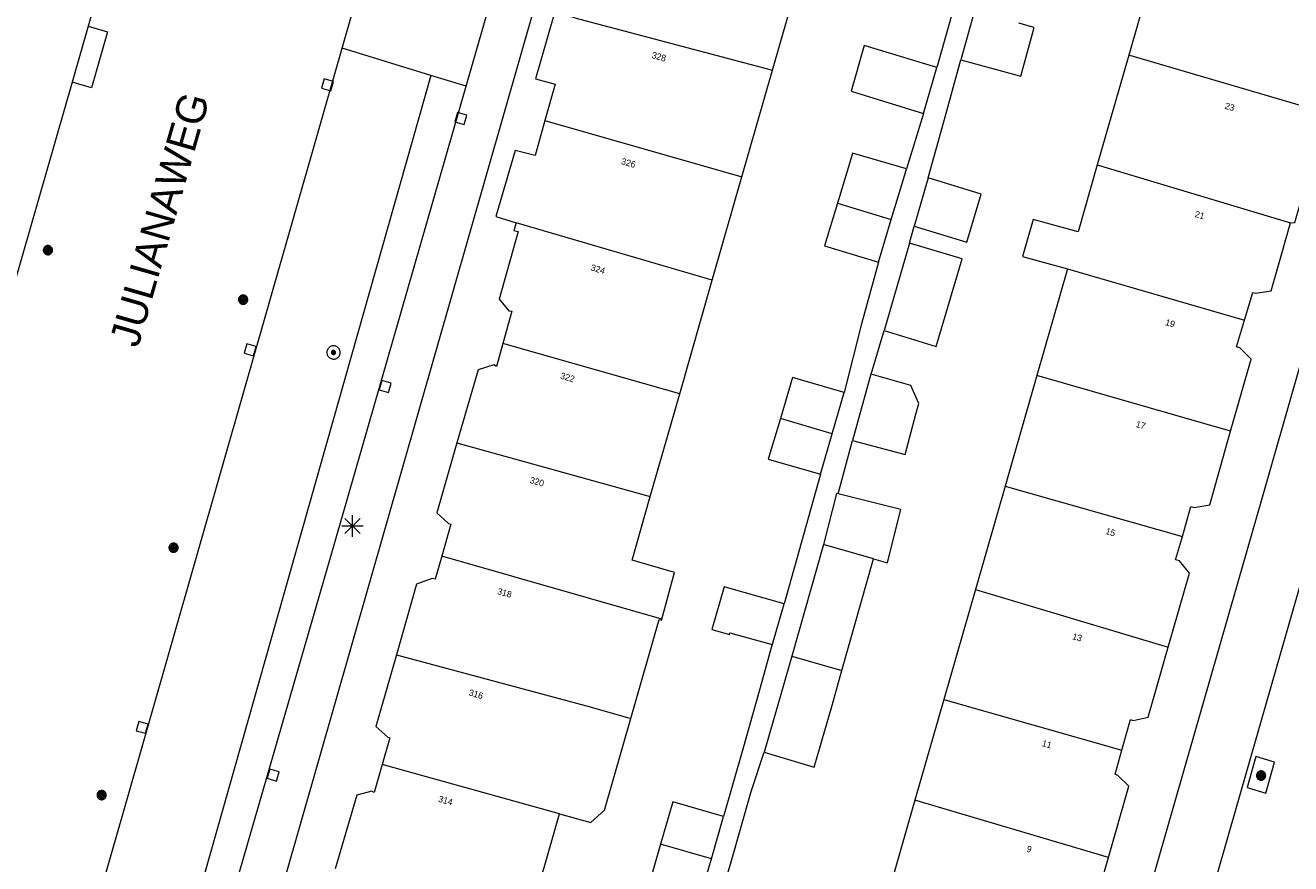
# Model space of a CAD drawing. Header units: metres. Extents: x 135779 to 137489, y 452643 to 455118.
# Tile 205 of 256: x 136679 to 136739, y 453444 to 453483. Entities that reach past the tile are written whole.
import ezdxf
from ezdxf.enums import TextEntityAlignment as Align

# ---------------------------------------------------------------- set-up
doc = ezdxf.new("R2010")
doc.units = ezdxf.units.M
for name, color, linetype, lineweight in [('KTop_NAR_Huisnummer (t)', 7, 'Continuous', 13), ('KTop_NAR_Huisnummer tijdelijk (t)', 7, 'Continuous', 13), ('KTop_OBW_Overig Plus', 1, 'Continuous', 13), ('KTop_ORL_Weg_Straatnaam (t)', 7, 'Continuous', 13), ('KTop_OTD_Open verharding_betonstraatstenen', 15, 'Continuous', 13), ('KTop_PAL_Lichtmast', 40, 'Continuous', 13), ('KTop_PND_Grondvlaksituatie van BAG-pand [tachy]', 1, 'Continuous', 13), ('KTop_PND_Pandscheiding', 40, 'Continuous', 13), ('KTop_PUT_Inspectie- of rioolput', 15, 'Continuous', 13), ('KTop_PUT_Kolk', 15, 'Continuous', 13), ('KTop_VGO_Boom', 92, 'Continuous', 13), ('KTop_WGD_Fietspad', 40, 'Continuous', 13), ('KTop_WGD_Rijbaan_Lokale weg', 251, 'Continuous', 13), ('KTop_WGD_Rijbaan_Lokale weg_verkeersdrempel', 40, 'Continuous', 13), ('KTop_WGD_Voetpad', 251, 'Continuous', 13), ('KTop_WGD_Voetpad_bushalte', 251, 'Continuous', 13)]:
    doc.layers.add(name, color=color, linetype=linetype, lineweight=lineweight)
doc.styles.add('Style-ROVU', font='ROVU.shx')
doc.styles.add('Style-ROVUCURSIEF', font='ROVUCURSIEF.shx')

# ---------------------------------------------------------------- blocks, each defined once
blk = doc.blocks.new('PAL_Lichtmast')
at = {"layer": 'KTop_PAL_Lichtmast'}
for p, q in [((-0.354, -0.354), (0.354, 0.354)), ((0.354, -0.354), (-0.354, 0.354)), ((0, -0.5), (0, 0.5)), ((-0.5, 0), (0.5, 0))]:
    blk.add_line(p, q, dxfattribs=at)
blk = doc.blocks.new('PUT_Kolk')
at = {"layer": 'KTop_PUT_Kolk', "flags": 128}
blk.add_lwpolyline([(0.225, -0.225), (0.225, 0.225), (-0.225, 0.225), (-0.225, -0.225), (0.225, -0.225)], dxfattribs=at)
blk = doc.blocks.new('PUT_Inspectie-_of_rioolput')
at = {"layer": 'KTop_PUT_Inspectie- of rioolput', "flags": 128}
for points in [[(0.31, 0), (0.308, 0.032), (0.303, 0.064), (0.294, 0.095), (0.283, 0.126), (0.268, 0.155), (0.25, 0.182), (0.23, 0.207), (0.207, 0.23), (0.182, 0.25), (0.154, 0.268), (0.126, 0.283), (0.095, 0.294), (0.064, 0.303), (0.032, 0.308), (0, 0.309), (-0.032, 0.308), (-0.064, 0.303), (-0.096, 0.294), (-0.126, 0.283), (-0.155, 0.268), (-0.182, 0.25), (-0.207, 0.23), (-0.23, 0.207), (-0.25, 0.182), (-0.268, 0.154), (-0.283, 0.126), (-0.294, 0.095), (-0.303, 0.064), (-0.308, 0.032), (-0.309, 0), (-0.308, -0.032), (-0.303, -0.064), (-0.294, -0.096), (-0.283, -0.126), (-0.268, -0.155), (-0.25, -0.182), (-0.23, -0.207), (-0.207, -0.23), (-0.182, -0.25), (-0.155, -0.268), (-0.126, -0.283), (-0.096, -0.294), (-0.064, -0.303), (-0.032, -0.308), (0, -0.309), (0.032, -0.308), (0.064, -0.303), (0.095, -0.294), (0.126, -0.283), (0.155, -0.268), (0.182, -0.25), (0.207, -0.23), (0.23, -0.207), (0.25, -0.182), (0.268, -0.155), (0.283, -0.126), (0.294, -0.096), (0.303, -0.064), (0.308, -0.032), (0.31, 0)], [(0.095, 0), (0.094, 0.009), (0.092, 0.019), (0.09, 0.029), (0.086, 0.038), (0.082, 0.047), (0.076, 0.055), (0.07, 0.063), (0.063, 0.07), (0.055, 0.076), (0.047, 0.082), (0.038, 0.086), (0.029, 0.09), (0.019, 0.092), (0.009, 0.094), (0, 0.094), (-0.01, 0.094), (-0.02, 0.092), (-0.029, 0.09), (-0.039, 0.086), (-0.048, 0.082), (-0.056, 0.076), (-0.064, 0.07), (-0.071, 0.063), (-0.077, 0.055), (-0.082, 0.047), (-0.087, 0.038), (-0.09, 0.029), (-0.093, 0.019), (-0.094, 0.009), (-0.095, 0), (-0.094, -0.01), (-0.093, -0.02), (-0.09, -0.029), (-0.087, -0.039), (-0.082, -0.048), (-0.077, -0.056), (-0.071, -0.064), (-0.064, -0.071), (-0.056, -0.077), (-0.047, -0.082), (-0.039, -0.087), (-0.029, -0.09), (-0.02, -0.093), (-0.01, -0.094), (0, -0.095), (0.009, -0.094), (0.019, -0.093), (0.029, -0.09), (0.038, -0.087), (0.047, -0.082), (0.055, -0.077), (0.063, -0.071), (0.07, -0.064), (0.076, -0.056), (0.082, -0.047), (0.086, -0.039), (0.09, -0.029), (0.092, -0.02), (0.094, -0.01), (0.095, 0)], [(0.035, 0), (0.034, 0.003), (0.034, 0.007), (0.033, 0.01), (0.031, 0.014), (0.03, 0.017), (0.028, 0.02), (0.026, 0.023), (0.023, 0.026), (0.02, 0.028), (0.017, 0.03), (0.014, 0.031), (0.01, 0.033), (0.007, 0.034), (0.003, 0.034), (0, 0.034), (-0.004, 0.034), (-0.007, 0.034), (-0.011, 0.033), (-0.014, 0.031), (-0.018, 0.03), (-0.021, 0.028), (-0.023, 0.026), (-0.026, 0.023), (-0.028, 0.02), (-0.03, 0.017), (-0.032, 0.014), (-0.033, 0.01), (-0.034, 0.007), (-0.035, 0.003), (-0.035, 0), (-0.035, -0.004), (-0.034, -0.007), (-0.033, -0.011), (-0.032, -0.014), (-0.03, -0.018), (-0.028, -0.021), (-0.026, -0.023), (-0.023, -0.026), (-0.021, -0.028), (-0.017, -0.03), (-0.014, -0.032), (-0.011, -0.033), (-0.007, -0.034), (-0.004, -0.035), (0, -0.035), (0.003, -0.035), (0.007, -0.034), (0.01, -0.033), (0.014, -0.032), (0.017, -0.03), (0.02, -0.028), (0.023, -0.026), (0.026, -0.023), (0.028, -0.021), (0.03, -0.017), (0.031, -0.014), (0.033, -0.011), (0.034, -0.007), (0.034, -0.004), (0.035, 0)], [(0.01, 0.02), (0.007, 0.02), (0.005, 0.021), (0.003, 0.022), (0.001, 0.022), (-0.001, 0.022), (-0.004, 0.022), (-0.006, 0.021), (-0.008, 0.02), (-0.01, 0.019), (-0.012, 0.018), (-0.014, 0.017), (-0.016, 0.015), (-0.017, 0.013), (-0.019, 0.012), (-0.02, 0.009), (-0.021, 0.007), (-0.022, 0.005), (-0.022, 0.003), (-0.022, 0.001), (-0.022, -0.001), (-0.022, -0.004), (-0.022, -0.006), (-0.021, -0.008), (-0.02, -0.01), (-0.019, -0.012), (-0.017, -0.014), (-0.016, -0.016), (-0.014, -0.017), (-0.012, -0.019), (-0.01, -0.02), (-0.008, -0.021), (-0.006, -0.022), (-0.003, -0.022), (-0.001, -0.022), (0.001, -0.022), (0.003, -0.022), (0.005, -0.022), (0.008, -0.021), (0.01, -0.02), (0.012, -0.019), (0.014, -0.017), (0.015, -0.016), (0.017, -0.014), (0.018, -0.012), (0.02, -0.01), (0.02, -0.008), (0.021, -0.006), (0.022, -0.003), (0.022, -0.001), (0.022, 0.001), (0.022, 0.003), (0.021, 0.005), (0.02, 0.008), (0.019, 0.01), (0.018, 0.012), (0.017, 0.014), (0.015, 0.015), (0.013, 0.017), (0.012, 0.018), (0.01, 0.02)]]:
    blk.add_lwpolyline(points, dxfattribs=at)
blk = doc.blocks.new('VGO_Boom')
at = {"layer": 'KTop_VGO_Boom', "flags": 128}
for points in [[(0.215, 0), (0.214, 0.022), (0.21, 0.045), (0.204, 0.066), (0.196, 0.087), (0.186, 0.108), (0.174, 0.126), (0.16, 0.144), (0.144, 0.16), (0.126, 0.174), (0.107, 0.186), (0.087, 0.196), (0.066, 0.204), (0.045, 0.21), (0.022, 0.214), (-0.001, 0.215), (-0.023, 0.214), (-0.045, 0.21), (-0.067, 0.204), (-0.088, 0.196), (-0.108, 0.186), (-0.127, 0.174), (-0.144, 0.16), (-0.16, 0.144), (-0.174, 0.126), (-0.187, 0.107), (-0.197, 0.087), (-0.205, 0.066), (-0.211, 0.045), (-0.214, 0.022), (-0.215, -0.001), (-0.214, -0.023), (-0.211, -0.045), (-0.205, -0.067), (-0.197, -0.088), (-0.187, -0.108), (-0.174, -0.127), (-0.16, -0.144), (-0.144, -0.16), (-0.127, -0.174), (-0.108, -0.187), (-0.088, -0.197), (-0.067, -0.205), (-0.045, -0.211), (-0.023, -0.214), (0, -0.215), (0.022, -0.214), (0.045, -0.211), (0.066, -0.205), (0.087, -0.197), (0.108, -0.187), (0.126, -0.174), (0.144, -0.16), (0.16, -0.144), (0.174, -0.127), (0.186, -0.108), (0.196, -0.088), (0.204, -0.067), (0.21, -0.045), (0.214, -0.023), (0.215, -0.001)], [(0.155, 0), (0.154, 0.016), (0.152, 0.032), (0.147, 0.048), (0.142, 0.063), (0.134, 0.078), (0.125, 0.091), (0.115, 0.104), (0.104, 0.115), (0.091, 0.125), (0.077, 0.134), (0.063, 0.142), (0.048, 0.147), (0.032, 0.152), (0.016, 0.154), (-0.001, 0.155), (-0.017, 0.154), (-0.033, 0.152), (-0.048, 0.147), (-0.064, 0.142), (-0.078, 0.134), (-0.092, 0.125), (-0.104, 0.115), (-0.116, 0.104), (-0.126, 0.091), (-0.135, 0.077), (-0.142, 0.063), (-0.148, 0.048), (-0.152, 0.032), (-0.155, 0.016), (-0.155, -0.001), (-0.155, -0.017), (-0.152, -0.033), (-0.148, -0.048), (-0.142, -0.064), (-0.135, -0.078), (-0.126, -0.092), (-0.116, -0.104), (-0.104, -0.116), (-0.092, -0.126), (-0.078, -0.135), (-0.064, -0.142), (-0.048, -0.148), (-0.033, -0.152), (-0.017, -0.155), (0, -0.155), (0.016, -0.155), (0.032, -0.152), (0.048, -0.148), (0.063, -0.142), (0.078, -0.135), (0.091, -0.126), (0.104, -0.116), (0.115, -0.104), (0.125, -0.092), (0.134, -0.078), (0.142, -0.064), (0.147, -0.048), (0.152, -0.033), (0.154, -0.017), (0.155, -0.001)], [(0.095, 0), (0.094, 0.01), (0.093, 0.02), (0.09, 0.029), (0.087, 0.039), (0.082, 0.048), (0.077, 0.056), (0.071, 0.064), (0.064, 0.071), (0.056, 0.077), (0.047, 0.082), (0.039, 0.087), (0.029, 0.09), (0.02, 0.093), (0.01, 0.094), (-0.001, 0.095), (-0.01, 0.094), (-0.02, 0.093), (-0.03, 0.09), (-0.039, 0.087), (-0.048, 0.082), (-0.056, 0.077), (-0.064, 0.071), (-0.071, 0.064), (-0.077, 0.056), (-0.083, 0.047), (-0.087, 0.039), (-0.091, 0.029), (-0.093, 0.02), (-0.095, 0.01), (-0.095, -0.001), (-0.095, -0.01), (-0.093, -0.02), (-0.091, -0.03), (-0.087, -0.039), (-0.083, -0.048), (-0.077, -0.056), (-0.071, -0.064), (-0.064, -0.071), (-0.056, -0.077), (-0.048, -0.083), (-0.039, -0.087), (-0.03, -0.091), (-0.02, -0.093), (-0.01, -0.095), (0, -0.095), (0.01, -0.095), (0.02, -0.093), (0.029, -0.091), (0.039, -0.087), (0.048, -0.083), (0.056, -0.077), (0.064, -0.071), (0.071, -0.064), (0.077, -0.056), (0.082, -0.048), (0.087, -0.039), (0.09, -0.03), (0.093, -0.02), (0.094, -0.01), (0.095, -0.001)], [(0.035, 0), (0.035, 0.004), (0.034, 0.007), (0.033, 0.011), (0.032, 0.014), (0.03, 0.018), (0.028, 0.021), (0.026, 0.023), (0.023, 0.026), (0.021, 0.028), (0.017, 0.03), (0.014, 0.032), (0.011, 0.033), (0.007, 0.034), (0.004, 0.035), (-0.001, 0.035), (-0.004, 0.035), (-0.008, 0.034), (-0.011, 0.033), (-0.015, 0.032), (-0.018, 0.03), (-0.021, 0.028), (-0.024, 0.026), (-0.027, 0.023), (-0.029, 0.021), (-0.031, 0.017), (-0.032, 0.014), (-0.034, 0.011), (-0.035, 0.007), (-0.035, 0.004), (-0.035, -0.001), (-0.035, -0.004), (-0.035, -0.008), (-0.034, -0.011), (-0.032, -0.015), (-0.031, -0.018), (-0.029, -0.021), (-0.027, -0.024), (-0.024, -0.027), (-0.021, -0.029), (-0.018, -0.031), (-0.015, -0.032), (-0.011, -0.034), (-0.008, -0.035), (-0.004, -0.035), (0, -0.035), (0.004, -0.035), (0.007, -0.035), (0.011, -0.034), (0.014, -0.032), (0.018, -0.031), (0.021, -0.029), (0.023, -0.027), (0.026, -0.024), (0.028, -0.021), (0.03, -0.018), (0.032, -0.015), (0.033, -0.011), (0.034, -0.008), (0.035, -0.004), (0.035, 0)]]:
    blk.add_lwpolyline(points, dxfattribs=at)

msp = doc.modelspace()

# ---------------------------------------------------------------- linework, layer by layer
at = {"layer": 'KTop_OBW_Overig Plus', "flags": 128}
for points in [[(136717.459, 453460.902), (136717.378, 453460.922), (136716.772, 453458.531)], [(136719.12, 453457.861), (136719.768, 453457.676), (136719.788, 453457.754), (136720.391, 453460.169), (136717.459, 453460.902)], [(136714.935, 453455.767), (136712.134, 453456.566), (136711.564, 453454.566), (136712.38, 453454.333), (136712.404, 453454.419), (136714.373, 453453.86), (136714.349, 453453.771)], [(136714.349, 453453.771), (136714.365, 453453.766), (136714.935, 453455.767)]]:
    msp.add_lwpolyline(points, dxfattribs=at)
at = {"layer": 'KTop_OTD_Open verharding_betonstraatstenen', "flags": 128}
msp.add_lwpolyline([(136682.43, 453482.734), (136683.343, 453482.472), (136682.592, 453479.857), (136681.679, 453480.12)], dxfattribs=at)
at = {"layer": 'KTop_PND_Grondvlaksituatie van BAG-pand [tachy]', "flags": 128}
for points in [[(136732.456, 453486.335), (136731.034, 453481.384)], [(136714.388, 453480.677), (136715.852, 453485.785)], [(136705.161, 453483.123), (136704.213, 453483.364), (136703.323, 453480.27), (136704.241, 453480.023), (136703.769, 453478.327)], [(136723.831, 453483.45), (136723.199, 453481.17)], [(136723.199, 453481.17), (136725.991, 453480.399), (136726.624, 453482.679), (136725.896, 453482.88)], [(136722.071, 453480.801), (136718.681, 453481.831), (136718.071, 453479.701), (136721.441, 453478.661)], [(136731.034, 453481.384), (136729.562, 453476.258)], [(136721.441, 453478.661), (136722.071, 453480.801)], [(136712.965, 453475.707), (136714.388, 453480.677)], [(136738.589, 453473.56), (136738.784, 453473.562), (136739.873, 453477.312), (136739.873, 453477.313), (136740.268, 453478.674)], [(136703.769, 453478.327), (136703.314, 453476.694), (136702.375, 453476.937), (136701.48, 453473.852), (136702.429, 453473.561)], [(136720.655, 453476.082), (136718.139, 453476.805), (136718.044, 453476.473), (136717.433, 453474.476)], [(136719.944, 453473.709), (136720.56, 453475.75), (136720.655, 453476.082)], [(136729.562, 453476.258), (136728.666, 453473.137), (136726.562, 453473.705), (136726.066, 453471.975), (136728.169, 453471.406)], [(136711.58, 453470.874), (136712.965, 453475.707)], [(136721.671, 453475.655), (136721.016, 453473.394)], [(136721.016, 453473.394), (136723.477, 453472.647), (136724.14, 453474.899), (136721.671, 453475.655)], [(136717.433, 453474.476), (136716.822, 453472.48), (136719.342, 453471.717)], [(136719.342, 453471.717), (136719.944, 453473.709)], [(136702.429, 453473.561), (136702.307, 453473.195), (136702.523, 453473.144), (136701.625, 453469.997), (136702.074, 453469.452), (136702.224, 453469.434), (136701.801, 453467.913)], [(136736.444, 453469.008), (136736.832, 453470.304), (136736.957, 453470.265), (136737.681, 453470.372), (136738.148, 453472.013), (136738.589, 453473.56)], [(136720.789, 453472.612), (136719.604, 453468.524)], [(136719.604, 453468.524), (136722.043, 453467.777), (136723.247, 453471.866), (136720.789, 453472.612)], [(136728.169, 453471.406), (136726.74, 453466.427)], [(136710.061, 453465.572), (136711.58, 453470.874)], [(136735.794, 453463.823), (136736.755, 453467.185), (136736.224, 453467.711), (136736.073, 453467.769), (136736.444, 453469.008)], [(136701.801, 453467.913), (136701.506, 453466.851), (136701.381, 453466.919), (136700.652, 453466.688), (136699.659, 453463.28)], [(136717.739, 453465.633), (136715.326, 453466.325), (136714.763, 453464.42)], [(136719.005, 453466.488), (136718.994, 453466.491), (136718.657, 453465.307), (136718.138, 453463.399)], [(136718.138, 453463.399), (136720.584, 453462.734), (136721.093, 453464.613), (136721.237, 453465.12), (136720.859, 453465.96), (136719.005, 453466.488)], [(136726.74, 453466.427), (136725.257, 453461.264)], [(136708.687, 453460.775), (136710.061, 453465.572)], [(136717.179, 453463.707), (136717.739, 453465.633)], [(136714.763, 453464.42), (136714.2, 453462.516), (136716.631, 453461.818)], [(136716.631, 453461.818), (136717.179, 453463.707)], [(136733.541, 453458.916), (136733.94, 453460.311), (136734.085, 453460.263), (136734.814, 453460.391), (136735.794, 453463.823)], [(136699.659, 453463.28), (136698.71, 453460.02), (136699.256, 453459.516), (136699.371, 453459.482), (136698.948, 453457.989)], [(136725.257, 453461.264), (136723.871, 453456.436)], [(136709.228, 453455.057), (136709.821, 453457.231), (136707.834, 453457.799), (136708.687, 453460.775)], [(136732.872, 453453.735), (136733.867, 453457.199), (136733.411, 453457.77), (136733.225, 453457.813), (136733.541, 453458.916)], [(136716.772, 453458.531), (136715.291, 453453.326)], [(136719.12, 453457.861), (136716.772, 453458.531)], [(136698.948, 453457.989), (136698.642, 453456.91), (136698.496, 453456.943), (136697.764, 453456.676), (136696.827, 453453.383)], [(136717.639, 453452.654), (136719.12, 453457.861)], [(136723.871, 453456.436), (136722.397, 453451.301)], [(136707.779, 453450.415), (136709.1, 453455.032), (136709.213, 453455.001), (136709.228, 453455.057)], [(136730.709, 453448.93), (136731.112, 453450.371), (136731.247, 453450.318), (136731.936, 453450.479), (136732.872, 453453.735)], [(136696.827, 453453.383), (136695.876, 453450.04), (136696.436, 453449.535), (136696.527, 453449.506), (136696.17, 453448.264)], [(136715.291, 453453.326), (136714.812, 453451.643), (136714.002, 453448.838)], [(136714.002, 453448.838), (136716.343, 453448.14), (136717.159, 453450.965), (136717.639, 453452.654)], [(136722.397, 453451.301), (136721.047, 453446.601)], [(136704.443, 453445.959), (136705.904, 453445.552), (136706.556, 453446.138), (136707.779, 453450.415)], [(136730.083, 453443.923), (136731.034, 453447.249), (136730.519, 453447.749), (136730.398, 453447.818), (136730.709, 453448.93)], [(136696.17, 453448.264), (136695.797, 453446.964), (136695.686, 453447.013), (136694.978, 453446.831), (136693.97, 453443.392)], [(136712.112, 453445.84), (136709.735, 453446.514), (136709.166, 453444.547)], [(136721.047, 453446.601), (136719.669, 453441.799)], [(136702.994, 453440.906), (136704.443, 453445.959)], [(136711.539, 453443.86), (136712.112, 453445.84)], [(136709.166, 453444.547), (136708.597, 453442.58), (136710.974, 453441.907)], [(136710.974, 453441.907), (136711.539, 453443.86)], [(136727.916, 453439.252), (136728.24, 453440.423), (136728.441, 453440.36), (136729.114, 453440.531), (136730.083, 453443.923)]]:
    msp.add_lwpolyline(points, dxfattribs=at)
at = {"layer": 'KTop_PND_Pandscheiding', "flags": 128}
for points in [[(136705.161, 453483.123), (136714.388, 453480.677)], [(136740.268, 453478.674), (136731.034, 453481.384)], [(136703.769, 453478.327), (136712.965, 453475.707)], [(136729.562, 453476.258), (136738.589, 453473.56)], [(136717.433, 453474.476), (136719.944, 453473.709)], [(136711.58, 453470.874), (136702.429, 453473.561)], [(136728.169, 453471.406), (136736.444, 453469.008)], [(136710.061, 453465.572), (136701.801, 453467.913)], [(136735.794, 453463.823), (136726.74, 453466.427)], [(136717.179, 453463.707), (136714.763, 453464.42)], [(136699.659, 453463.28), (136708.687, 453460.775)], [(136725.257, 453461.264), (136733.541, 453458.916)], [(136709.228, 453455.057), (136698.948, 453457.989)], [(136723.871, 453456.436), (136732.872, 453453.735)], [(136696.827, 453453.383), (136705.873, 453450.952), (136707.779, 453450.415)], [(136715.291, 453453.326), (136717.639, 453452.654)], [(136722.397, 453451.301), (136730.709, 453448.93)], [(136704.443, 453445.959), (136696.17, 453448.264)], [(136730.083, 453443.923), (136721.047, 453446.601)], [(136711.539, 453443.86), (136709.166, 453444.547)]]:
    msp.add_lwpolyline(points, dxfattribs=at)
at = {"layer": 'KTop_WGD_Fietspad', "flags": 128}
for points in [[(136758.584, 453535.173), (136740.323, 453471.39), (136737.335, 453460.954), (136723.217, 453411.858), (136721.517, 453406.057), (136721.012, 453404.129), (136720.523, 453402.093), (136720.102, 453400), (136720.002, 453399.434), (136719.68, 453397.323), (136719.438, 453395.201), (136719.367, 453394.324)], [(136734.7, 453441.502), (136740.012, 453459.976)]]:
    msp.add_lwpolyline(points, dxfattribs=at)
at = {"layer": 'KTop_WGD_Rijbaan_Lokale weg', "flags": 128}
for points in [[(136683.025, 453484.803), (136682.43, 453482.734)], [(136682.43, 453482.734), (136681.679, 453480.12)], [(136679.141, 453428.786), (136680.39, 453433.07), (136681.49, 453437.03), (136684.067, 453445.987), (136694.299, 453481.707)], [(136698.434, 453480.439), (136694.299, 453481.707)], [(136681.679, 453480.12), (136669.97, 453439.39), (136668.26, 453433.37), (136667.946, 453432.088)], [(136698.434, 453480.439), (136683.56, 453427.95)]]:
    msp.add_lwpolyline(points, dxfattribs=at)
at = {"layer": 'KTop_WGD_Rijbaan_Lokale weg_verkeersdrempel', "flags": 128}
for points in [[(136700.083, 453479.933), (136701.442, 453484.654), (136701.453, 453484.691)], [(136694.299, 453481.707), (136694.81, 453483.493)], [(136700.083, 453479.933), (136698.434, 453480.439)]]:
    msp.add_lwpolyline(points, dxfattribs=at)
at = {"layer": 'KTop_WGD_Voetpad', "flags": 128}
for points in [[(136689.578, 453428.753), (136687.685, 453429.184), (136703.399, 453484.066), (136712.279, 453515.08), (136713.234, 453518.593), (136714.413, 453522.638), (136718.957, 453538.479), (136720.848, 453537.929)], [(136724.276, 453488.646), (136722.071, 453480.801)], [(136721.671, 453475.655), (136722.413, 453478.333), (136723.199, 453481.17)], [(136683.56, 453427.95), (136683.631, 453428.166), (136683.782, 453428.396), (136683.992, 453428.574), (136684.245, 453428.683), (136684.518, 453428.716), (136684.79, 453428.67), (136685.28, 453428.57), (136686.13, 453431.54), (136688.26, 453438.94), (136693.981, 453458.732), (136700.083, 453479.933)], [(136721.441, 453478.661), (136720.655, 453476.082)], [(136720.789, 453472.612), (136721.016, 453473.394)], [(136719.342, 453471.717), (136718.554, 453468.844), (136717.739, 453465.633)], [(136719.005, 453466.488), (136719.604, 453468.524)], [(136717.459, 453460.902), (136718.138, 453463.399)], [(136716.631, 453461.818), (136714.935, 453455.767)], [(136714.349, 453453.771), (136713.809, 453451.796), (136713.015, 453448.981), (136712.112, 453445.84)], [(136710.977, 453438.678), (136712.463, 453443.723), (136713.395, 453447.001), (136714.002, 453448.838)]]:
    msp.add_lwpolyline(points, dxfattribs=at)
at = {"layer": 'KTop_WGD_Voetpad_bushalte', "flags": 128}
msp.add_lwpolyline([(136736.963, 453448.643), (136736.56, 453447.192), (136737.439, 453446.931), (136737.848, 453448.368), (136736.963, 453448.643)], dxfattribs=at)

# ---------------------------------------------------------------- block references
at = {"layer": 'KTop_PAL_Lichtmast'}
msp.add_blockref('PAL_Lichtmast', (136694.782, 453459.401), dxfattribs=at)
at = {"layer": 'KTop_PUT_Inspectie- of rioolput', "rotation": 344.1786672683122}
msp.add_blockref('PUT_Inspectie-_of_rioolput', (136693.892, 453467.502), dxfattribs=at)
at = {"layer": 'KTop_PUT_Kolk'}
for p, rotation in [((136693.606, 453479.997), 344.0156308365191), ((136699.841, 453478.431), 163.9433025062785), ((136690.003, 453467.63), 344.015630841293), ((136696.308, 453465.914), 163.9433024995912), ((136684.956, 453449.998), 344.015630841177), ((136691.077, 453447.772), 163.8777351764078)]:
    msp.add_blockref('PUT_Kolk', p, dxfattribs=dict(at, rotation=rotation))
at = {"layer": 'KTop_VGO_Boom'}
for p in [(136680.552, 453472.279), (136689.671, 453469.969), (136686.422, 453458.386), (136737.214, 453447.747), (136683.062, 453446.836)]:
    msp.add_blockref('VGO_Boom', p, dxfattribs=at)

# ---------------------------------------------------------------- texts
at = {"layer": 'KTop_NAR_Huisnummer (t)', "style": 'Style-ROVU'}
for s, p in [('23', (136735.964, 453478.908)), ('21', (136734.566, 453473.857)), ('19', (136733.182, 453468.805)), ('17', (136731.809, 453464.052)), ('15', (136730.398, 453459.055)), ('13', (136728.844, 453454.143)), ('11', (136727.425, 453449.15)), ('9', (136726.492, 453444.284))]:
    msp.add_text(s, height=0.3, rotation=344.1, dxfattribs=at).set_placement(p, align=Align.MIDDLE_RIGHT)
at = {"layer": 'KTop_NAR_Huisnummer tijdelijk (t)', "style": 'Style-ROVUCURSIEF'}
for s, p in [('328', (136708.771, 453481.405)), ('326', (136707.348, 453476.443)), ('324', (136705.922, 453471.482)), ('322', (136704.499, 453466.431)), ('320', (136703.073, 453461.561)), ('318', (136701.559, 453456.371)), ('316', (136700.225, 453451.638)), ('314', (136698.803, 453446.676))]:
    msp.add_text(s, height=0.3, rotation=344, dxfattribs=at).set_placement(p, align=Align.MIDDLE_LEFT)
at = {"layer": 'KTop_ORL_Weg_Straatnaam (t)', "style": 'Style-ROVU'}
msp.add_text('JULIANAWEG', height=1.4, rotation=73.97589, dxfattribs=at).set_placement((136684.761, 453467.679))

doc.saveas('drawing.dxf')
